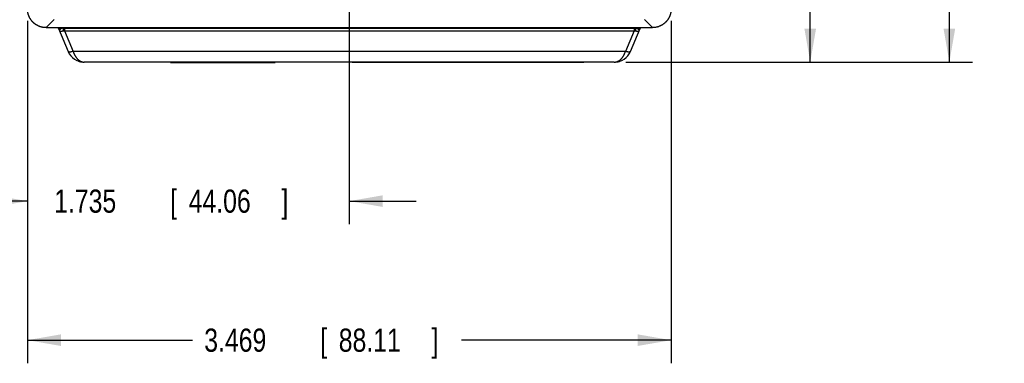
# Model space of a CAD drawing. Header units: inches. Extents: x 0 to 34, y 0 to 22.
# Tile 3 of 152: x 3.9 to 9.2, y 5 to 6.9. Entities that reach past the tile are written whole.
import ezdxf

# ---------------------------------------------------------------- set-up
doc = ezdxf.new("R2010")
doc.units = ezdxf.units.IN
doc.header["$LTSCALE"] = 1.87
doc.header["$MEASUREMENT"] = 0
doc.layers.get('0').update_dxf_attribs({"linetype": 'CONTINUOUS'})
doc.layers.add('DIMENSIONS', color=7, linetype='CONTINUOUS')
doc.styles.get("Standard").update_dxf_attribs({"font": 'txt', "width": 0.8})
doc.dimstyles.new('DIMSTYLE_1', dxfattribs={"dimtxt": 0.125, "dimasz": 0.18, "dimexe": 0.18, "dimexo": 0.0625, "dimgap": 0.09, "dimtad": 0, "dimtih": 1, "dimtoh": 1, "dimdec": 3, "dimzin": 4, "dimdsep": 46, "dimtxsty": 'STANDARD', "dimblk": '_FILLED', "dimblk1": '_FILLED', "dimblk2": '_FILLED', "dimcen": 0.09, "dimadec": 0, "dimazin": 0, "dimtp": 0.01, "dimtm": 0.01, "dimtfac": 1, "dimtdec": 3, "dimtofl": 0, "dimtmove": 0, "dimatfit": 3, "dimldrblk": '_FILLED', "dimfxl": 1, "dimtolj": 1, "dimtzin": 4, "dimarcsym": 0})

# ---------------------------------------------------------------- blocks, each defined once
blk = doc.blocks.new('_FILLED')
at = {"color": 0, "linetype": 'BYBLOCK'}
blk.add_solid([(0, 0), (-1, 0.174), (-1, -0.174)], dxfattribs=at)
blk = doc.blocks.new('*D0')
at = {"layer": 'DIMENSIONS', "color": 2, "linetype": 'CONTINUOUS'}
for p, q in [((5.7499, 8.5764), (8.2969, 8.5764)), ((8.1719, 8.5764), (8.1719, 7.7371)), ((8.1719, 6.6554), (8.1719, 7.2996)), ((7.1783, 6.6554), (8.2969, 6.6554))]:
    blk.add_line(p, q, dxfattribs=at)
at = {"layer": 'DIMENSIONS', "color": 2, "linetype": 'CONTINUOUS', "xscale": 0.18, "yscale": 0.18, "zscale": 0.18}
for p, rotation in [((8.1719, 8.5764), 90), ((8.1719, 6.6554), 270)]:
    blk.add_blockref('_FILLED', p, dxfattribs=dict(at, rotation=rotation))
at = {"layer": 'DIMENSIONS', "color": 2, "linetype": 'CONTINUOUS', "width": 0.8}
for s, p in [('1.921', (7.8219, 7.5496)), ('[', (7.8219, 7.3621)), ('48.79', (7.9219, 7.3621)), (']', (8.4219, 7.3621))]:
    blk.add_text(s, height=0.125, dxfattribs=at).set_placement(p)
blk = doc.blocks.new('*D1')
at = {"layer": 'DIMENSIONS', "color": 2, "linetype": 'CONTINUOUS'}
for p, q in [((7.3499, 10.3914), (9.0469, 10.3914)), ((8.9219, 10.3914), (8.9219, 9.2212)), ((8.9219, 6.6554), (8.9219, 8.7837)), ((7.1783, 6.6554), (9.0469, 6.6554))]:
    blk.add_line(p, q, dxfattribs=at)
at = {"layer": 'DIMENSIONS', "color": 2, "linetype": 'CONTINUOUS', "xscale": 0.18, "yscale": 0.18, "zscale": 0.18}
for p, rotation in [((8.9219, 10.3914), 90), ((8.9219, 6.6554), 270)]:
    blk.add_blockref('_FILLED', p, dxfattribs=dict(at, rotation=rotation))
at = {"layer": 'DIMENSIONS', "color": 2, "linetype": 'CONTINUOUS', "width": 0.8}
for s, p in [('3.736', (8.5719, 9.0337)), ('[', (8.5719, 8.8462)), ('94.89', (8.6719, 8.8462)), (']', (9.1719, 8.8462))]:
    blk.add_text(s, height=0.125, dxfattribs=at).set_placement(p)
blk = doc.blocks.new('*D2')
at = {"layer": 'DIMENSIONS', "color": 2, "linetype": 'CONTINUOUS'}
for p, q in [((5.6874, 8.5139), (5.6874, 5.7804)), ((3.9529, 6.8788), (3.9529, 5.7804)), ((3.9529, 5.9054), (3.5929, 5.9054)), ((5.6874, 5.9054), (6.0474, 5.9054))]:
    blk.add_line(p, q, dxfattribs=at)
at = {"layer": 'DIMENSIONS', "color": 2, "linetype": 'CONTINUOUS', "xscale": 0.18, "yscale": 0.18, "zscale": 0.18}
blk.add_blockref('_FILLED', (3.9529, 5.9054), dxfattribs=at)
at = {"layer": 'DIMENSIONS', "color": 2, "linetype": 'CONTINUOUS', "xscale": 0.18, "yscale": 0.18, "zscale": 0.18, "rotation": 180}
blk.add_blockref('_FILLED', (5.6874, 5.9054), dxfattribs=at)
at = {"layer": 'DIMENSIONS', "color": 2, "linetype": 'CONTINUOUS', "width": 0.8}
for s, p in [('1.735', (4.0964, 5.8429)), ('[', (4.7214, 5.8429)), ('44.06', (4.8214, 5.8429)), (']', (5.3214, 5.8429))]:
    blk.add_text(s, height=0.125, dxfattribs=at).set_placement(p)
blk = doc.blocks.new('*D3')
at = {"layer": 'DIMENSIONS', "color": 2, "linetype": 'CONTINUOUS'}
for p, q in [((3.9529, 6.8788), (3.9529, 5.0304)), ((7.4219, 6.8788), (7.4219, 5.0304)), ((3.9529, 5.1554), (4.843, 5.1554)), ((7.4219, 5.1554), (6.293, 5.1554))]:
    blk.add_line(p, q, dxfattribs=at)
at = {"layer": 'DIMENSIONS', "color": 2, "linetype": 'CONTINUOUS', "xscale": 0.18, "yscale": 0.18, "zscale": 0.18, "rotation": 180}
blk.add_blockref('_FILLED', (3.9529, 5.1554), dxfattribs=at)
at = {"layer": 'DIMENSIONS', "color": 2, "linetype": 'CONTINUOUS', "xscale": 0.18, "yscale": 0.18, "zscale": 0.18}
blk.add_blockref('_FILLED', (7.4219, 5.1554), dxfattribs=at)
at = {"layer": 'DIMENSIONS', "color": 2, "linetype": 'CONTINUOUS', "width": 0.8}
for s, p in [('3.469', (4.9055, 5.0929)), ('[', (5.5305, 5.0929)), ('88.11', (5.6305, 5.0929)), (']', (6.1305, 5.0929))]:
    blk.add_text(s, height=0.125, dxfattribs=at).set_placement(p)

msp = doc.modelspace()

# ---------------------------------------------------------------- linework, layer by layer
at = {"color": 7, "linetype": 'CONTINUOUS'}
for p, q in [((4.0966, 6.8853), (4.0528, 6.8414)), ((7.322, 6.8414), (7.2781, 6.8853)), ((4.0528, 6.8414), (7.322, 6.8414)), ((4.1185, 6.8406), (4.1185, 6.8414)), ((4.119, 6.837), (4.1193, 6.8364)), ((4.1193, 6.8364), (4.1715, 6.7133)), ((4.1474, 6.8384), (7.2274, 6.8384)), ((4.1519, 6.8384), (4.1519, 6.8245)), ((4.1519, 6.8245), (4.1991, 6.7133)), ((4.1519, 6.8245), (7.2229, 6.8245)), ((4.4723, 6.8384), (4.4723, 6.8414)), ((6.9024, 6.8384), (6.9024, 6.8414)), ((7.2229, 6.8245), (7.1757, 6.7133)), ((7.2033, 6.7133), (7.2555, 6.8364)), ((7.2229, 6.8384), (7.2229, 6.8245)), ((7.2454, 6.8324), (7.2448, 6.8329)), ((7.2563, 6.8406), (7.2563, 6.8414)), ((4.2274, 6.6608), (4.23, 6.66)), ((4.2317, 6.6594), (4.235, 6.6585)), ((4.235, 6.6585), (4.2388, 6.6576)), ((4.2388, 6.6576), (4.2427, 6.6568)), ((4.2443, 6.6566), (4.246, 6.6563)), ((4.246, 6.6563), (4.25, 6.6559)), ((4.25, 6.6559), (4.2541, 6.6556)), ((4.2547, 6.6555), (4.259, 6.6554)), ((7.1158, 6.6554), (4.2589, 6.6554)), ((4.7244, 6.6524), (4.7244, 6.6554)), ((4.7244, 6.6524), (5.2874, 6.6524)), ((4.7294, 6.6524), (4.7294, 6.6554)), ((5.2824, 6.6524), (5.2824, 6.6554)), ((5.2874, 6.6524), (5.2874, 6.6554)), ((5.7024, 6.6524), (5.7024, 6.6554)), ((6.9524, 6.6524), (5.7024, 6.6524)), ((5.7324, 6.6524), (5.7324, 6.6554)), ((6.9224, 6.6524), (6.9224, 6.6554)), ((6.9524, 6.6524), (6.9524, 6.6554)), ((7.1305, 6.6566), (7.1321, 6.6568)), ((7.1321, 6.6568), (7.136, 6.6576)), ((7.136, 6.6576), (7.1398, 6.6585)), ((7.1398, 6.6585), (7.143, 6.6594))]:
    msp.add_line(p, q, dxfattribs=at)
for points in [[(4.1185, 6.8406), (4.1185, 6.8403), (4.1185, 6.8396), (4.1186, 6.839), (4.1187, 6.8383), (4.1188, 6.8376), (4.119, 6.837)], [(4.2427, 6.6568), (4.2466, 6.6562), (4.2506, 6.6558), (4.2547, 6.6555)], [(7.1158, 6.6554), (7.12, 6.6555), (7.1207, 6.6556)], [(7.1207, 6.6556), (7.1248, 6.6559), (7.1288, 6.6563), (7.1327, 6.6569), (7.1365, 6.6577), (7.1403, 6.6586), (7.1441, 6.6597), (7.1473, 6.6608)]]:
    msp.add_lwpolyline(points, dxfattribs=at)
for centre, radius, start, end in [((4.1285, 6.8403), 0.01, 178.0167, 203.0182), ((4.1352, 6.8243), 0.01, 127.318, 203), ((4.1474, 6.8084), 0.03, 90, 127.3169), ((4.4723, 6.8684), 0.03, 270, 295.8365), ((6.9024, 6.8684), 0.03, 244.1599, 270), ((7.2274, 6.8084), 0.03, 52.6827, 90), ((7.2395, 6.8243), 0.01, 337, 52.6831), ((7.2463, 6.8403), 0.01, 337, 1.9991), ((4.2589, 6.7504), 0.095, 202.9761, 270), ((7.1158, 6.7504), 0.095, 270, 337.0048)]:
    msp.add_arc(centre, radius, start, end, dxfattribs=at)
for points, knots in [([(4.0528, 6.8414), (4.0515, 6.8414), (4.0491, 6.8415), (4.0453, 6.8417), (4.0416, 6.842), (4.0379, 6.8425), (4.0342, 6.8431), (4.0305, 6.8439), (4.0269, 6.8448), (4.0233, 6.8458), (4.0198, 6.847), (4.0163, 6.8483), (4.0128, 6.8497), (4.0094, 6.8513), (4.0061, 6.853), (4.0028, 6.8548), (3.9996, 6.8567), (3.9965, 6.8588), (3.9934, 6.8609), (3.9905, 6.8632), (3.9876, 6.8656), (3.9848, 6.8681), (3.9821, 6.8707), (3.9795, 6.8734), (3.977, 6.8761), (3.9747, 6.879), (3.9724, 6.882), (3.9702, 6.885), (3.9682, 6.8881), (3.9663, 6.8913), (3.9644, 6.8946), (3.9628, 6.898), (3.9612, 6.9013), (3.9598, 6.9048), (3.9585, 6.9083), (3.9573, 6.9119), (3.9563, 6.9154), (3.9554, 6.9191), (3.9546, 6.9227), (3.954, 6.9264), (3.9535, 6.9301), (3.9531, 6.9339), (3.9529, 6.9376), (3.9529, 6.9401), (3.9529, 6.9413)], [0, 0, 0, 0, 0.023837, 0.047679, 0.071508, 0.095334, 0.119165, 0.142983, 0.166799, 0.190619, 0.214428, 0.238234, 0.262046, 0.285847, 0.309645, 0.333449, 0.357243, 0.381036, 0.404835, 0.428625, 0.452414, 0.476212, 0.5, 0.523788, 0.547586, 0.571375, 0.595165, 0.618964, 0.642757, 0.666551, 0.690355, 0.714153, 0.737954, 0.761766, 0.785572, 0.809381, 0.833201, 0.857017, 0.880835, 0.904666, 0.928492, 0.952321, 0.976163, 1, 1, 1, 1]), ([(7.4219, 6.9413), (7.4219, 6.9401), (7.4218, 6.9376), (7.4216, 6.9339), (7.4213, 6.9301), (7.4208, 6.9264), (7.4202, 6.9227), (7.4194, 6.9191), (7.4185, 6.9154), (7.4175, 6.9119), (7.4163, 6.9083), (7.415, 6.9048), (7.4136, 6.9013), (7.412, 6.898), (7.4103, 6.8946), (7.4085, 6.8913), (7.4066, 6.8881), (7.4046, 6.885), (7.4024, 6.882), (7.4001, 6.879), (7.3977, 6.8761), (7.3952, 6.8734), (7.3927, 6.8707), (7.39, 6.8681), (7.3872, 6.8656), (7.3843, 6.8632), (7.3813, 6.8609), (7.3783, 6.8588), (7.3752, 6.8567), (7.372, 6.8548), (7.3687, 6.853), (7.3654, 6.8513), (7.362, 6.8497), (7.3585, 6.8483), (7.355, 6.847), (7.3515, 6.8458), (7.3479, 6.8448), (7.3442, 6.8439), (7.3406, 6.8431), (7.3369, 6.8425), (7.3332, 6.842), (7.3295, 6.8417), (7.3257, 6.8415), (7.3232, 6.8414), (7.322, 6.8414)], [0, 0, 0, 0, 0.023837, 0.047679, 0.071508, 0.095334, 0.119165, 0.142983, 0.166799, 0.190619, 0.214428, 0.238234, 0.262046, 0.285847, 0.309645, 0.333449, 0.357243, 0.381036, 0.404835, 0.428625, 0.452414, 0.476212, 0.5, 0.523788, 0.547586, 0.571375, 0.595165, 0.618964, 0.642757, 0.666551, 0.690355, 0.714153, 0.737954, 0.761766, 0.785572, 0.809381, 0.833201, 0.857017, 0.880835, 0.904666, 0.928492, 0.952321, 0.976163, 1, 1, 1, 1]), ([(4.1185, 6.8406), (4.1185, 6.8407), (4.1185, 6.8408), (4.1185, 6.8409), (4.1187, 6.8409), (4.1188, 6.8409), (4.1191, 6.8408), (4.1193, 6.8407), (4.1196, 6.8405), (4.12, 6.8402), (4.1203, 6.8399), (4.1208, 6.8396), (4.1213, 6.8392), (4.1218, 6.8387), (4.1224, 6.8383), (4.1229, 6.8377), (4.1236, 6.8372), (4.1242, 6.8366), (4.1249, 6.8361), (4.1255, 6.8355), (4.1261, 6.835), (4.1267, 6.8344), (4.1272, 6.834), (4.1277, 6.8335), (4.1282, 6.8332), (4.1285, 6.8329), (4.1288, 6.8326), (4.129, 6.8324), (4.1291, 6.8323), (4.1292, 6.8323), (4.1292, 6.8323)], [0, 0, 0, 0, 0.010268, 0.018619, 0.027049, 0.038288, 0.053931, 0.074511, 0.100122, 0.130594, 0.165898, 0.205894, 0.250563, 0.299687, 0.352924, 0.409709, 0.469305, 0.530643, 0.592289, 0.652943, 0.711584, 0.767278, 0.819149, 0.866118, 0.906943, 0.940731, 0.967013, 0.985572, 0.996466, 1, 1, 1, 1]), ([(4.126, 6.8204), (4.1261, 6.8204), (4.1261, 6.8203), (4.1263, 6.8201), (4.1266, 6.8201), (4.1269, 6.8201), (4.1273, 6.8201), (4.1278, 6.8202), (4.1283, 6.8203), (4.1289, 6.8204), (4.1296, 6.8206), (4.1303, 6.8208), (4.1311, 6.821), (4.132, 6.8213), (4.1328, 6.8215), (4.1338, 6.8217), (4.1347, 6.822), (4.1357, 6.8223), (4.1367, 6.8225), (4.1378, 6.8227), (4.1388, 6.823), (4.1399, 6.8232), (4.141, 6.8233), (4.1421, 6.8235), (4.1432, 6.8237), (4.1443, 6.8238), (4.145, 6.8239), (4.1454, 6.8239)], [0, 0, 0, 0, 0.009432, 0.020028, 0.033121, 0.049481, 0.069473, 0.093255, 0.120859, 0.152189, 0.187072, 0.225257, 0.266461, 0.310362, 0.356614, 0.404872, 0.45479, 0.506183, 0.558927, 0.61287, 0.667704, 0.723032, 0.778399, 0.833601, 0.888786, 0.944187, 1, 1, 1, 1]), ([(4.1474, 6.8384), (4.1473, 6.8384), (4.1472, 6.8384), (4.147, 6.8383), (4.1469, 6.8382), (4.1467, 6.8381), (4.1466, 6.8378), (4.1465, 6.8376), (4.1463, 6.8373), (4.1462, 6.837), (4.1461, 6.8366), (4.1459, 6.8362), (4.1458, 6.8357), (4.1457, 6.8353), (4.1456, 6.8348), (4.1455, 6.8342), (4.1454, 6.8336), (4.1454, 6.8331), (4.1453, 6.8324), (4.1452, 6.8318), (4.1452, 6.8312), (4.1452, 6.8305), (4.1451, 6.8298), (4.1451, 6.8292), (4.1451, 6.8285), (4.1451, 6.8278), (4.1451, 6.8271), (4.1452, 6.8265), (4.1452, 6.8258), (4.1452, 6.8251), (4.1453, 6.8245), (4.1453, 6.8241), (4.1454, 6.8239)], [0, 0, 0, 0, 0.010214, 0.021257, 0.033782, 0.048221, 0.064828, 0.083739, 0.105009, 0.128642, 0.154601, 0.182822, 0.213216, 0.245676, 0.28008, 0.316291, 0.354162, 0.393535, 0.434244, 0.476114, 0.518964, 0.562608, 0.606855, 0.651512, 0.696382, 0.741268, 0.785973, 0.8303, 0.874056, 0.917048, 0.95909, 1, 1, 1, 1]), ([(4.1454, 6.8239), (4.1458, 6.8239), (4.1466, 6.824), (4.1479, 6.8241), (4.1492, 6.8242), (4.1506, 6.8244), (4.1515, 6.8245), (4.1519, 6.8245)], [0, 0, 0, 0, 0.194519, 0.39214, 0.592487, 0.79522, 1, 1, 1, 1]), ([(4.1474, 6.8384), (4.1474, 6.8384), (4.1474, 6.8385), (4.1474, 6.8386), (4.1474, 6.8388), (4.1474, 6.8391), (4.1474, 6.8395), (4.1475, 6.84), (4.1475, 6.8405), (4.1475, 6.841), (4.1476, 6.8413), (4.1476, 6.8414)], [0, 0, 0, 0, 0.013971, 0.055786, 0.12529, 0.222315, 0.346676, 0.498161, 0.676472, 0.881086, 1, 1, 1, 1]), ([(4.4985, 6.8414), (4.4972, 6.8411), (4.4945, 6.8405), (4.4904, 6.8398), (4.486, 6.8392), (4.4816, 6.8388), (4.477, 6.8385), (4.4739, 6.8384), (4.4723, 6.8384)], [0, 0, 0, 0, 0.153182, 0.31276, 0.478702, 0.64951, 0.823721, 1, 1, 1, 1]), ([(6.8763, 6.8414), (6.8763, 6.8414), (6.8776, 6.8411), (6.8804, 6.8405), (6.8845, 6.8398), (6.8888, 6.8392), (6.8933, 6.8388), (6.8978, 6.8385), (6.9009, 6.8384), (6.9024, 6.8384)], [0, 0, 0, 0, 0.003725, 0.155524, 0.314793, 0.480253, 0.650501, 0.824171, 1, 1, 1, 1]), ([(7.2229, 6.8245), (7.2233, 6.8245), (7.2242, 6.8244), (7.2255, 6.8242), (7.2268, 6.8241), (7.2281, 6.824), (7.229, 6.8239), (7.2294, 6.8239)], [0, 0, 0, 0, 0.205076, 0.407967, 0.608326, 0.805791, 1, 1, 1, 1]), ([(7.2274, 6.8384), (7.2274, 6.8384), (7.2274, 6.8385), (7.2274, 6.8386), (7.2274, 6.8388), (7.2274, 6.8391), (7.2273, 6.8395), (7.2273, 6.84), (7.2273, 6.8405), (7.2272, 6.841), (7.2272, 6.8413), (7.2272, 6.8414)], [0, 0, 0, 0, 0.014002, 0.055968, 0.125807, 0.22331, 0.348148, 0.499898, 0.678117, 0.882332, 1, 1, 1, 1]), ([(7.2274, 6.8384), (7.2275, 6.8384), (7.2276, 6.8384), (7.2277, 6.8383), (7.2279, 6.8382), (7.228, 6.8381), (7.2282, 6.8378), (7.2283, 6.8376), (7.2285, 6.8373), (7.2286, 6.837), (7.2287, 6.8366), (7.2288, 6.8362), (7.229, 6.8357), (7.2291, 6.8353), (7.2292, 6.8348), (7.2293, 6.8342), (7.2293, 6.8336), (7.2294, 6.8331), (7.2295, 6.8324), (7.2295, 6.8318), (7.2296, 6.8312), (7.2296, 6.8305), (7.2296, 6.8298), (7.2297, 6.8292), (7.2297, 6.8285), (7.2297, 6.8278), (7.2297, 6.8271), (7.2296, 6.8265), (7.2296, 6.8258), (7.2295, 6.8251), (7.2295, 6.8245), (7.2294, 6.8241), (7.2294, 6.8239)], [0, 0, 0, 0, 0.010218, 0.021267, 0.033801, 0.048249, 0.064868, 0.08379, 0.105071, 0.128713, 0.154679, 0.182905, 0.213301, 0.245762, 0.280165, 0.316375, 0.354244, 0.393614, 0.43432, 0.476186, 0.519032, 0.562672, 0.606914, 0.651566, 0.69643, 0.74131, 0.786008, 0.830329, 0.874077, 0.917062, 0.959097, 1, 1, 1, 1]), ([(7.2294, 6.8239), (7.2298, 6.8239), (7.2305, 6.8238), (7.2317, 6.8237), (7.2328, 6.8235), (7.2339, 6.8233), (7.235, 6.8231), (7.236, 6.8229), (7.2371, 6.8227), (7.2381, 6.8225), (7.2391, 6.8222), (7.2401, 6.822), (7.2411, 6.8217), (7.242, 6.8215), (7.2429, 6.8212), (7.2437, 6.821), (7.2445, 6.8208), (7.2452, 6.8206), (7.2459, 6.8204), (7.2465, 6.8203), (7.247, 6.8202), (7.2475, 6.8201), (7.2479, 6.8201), (7.2482, 6.8201), (7.2485, 6.8202), (7.2486, 6.8203), (7.2487, 6.8204), (7.2487, 6.8204)], [0, 0, 0, 0, 0.056738, 0.113325, 0.169679, 0.22571, 0.281307, 0.336336, 0.390646, 0.444093, 0.496525, 0.547763, 0.59758, 0.645672, 0.691724, 0.735427, 0.77644, 0.814416, 0.849059, 0.880141, 0.907517, 0.931113, 0.950947, 0.967175, 0.980169, 0.99067, 1, 1, 1, 1]), ([(7.2456, 6.8323), (7.2456, 6.8323), (7.2457, 6.8323), (7.2458, 6.8324), (7.246, 6.8326), (7.2463, 6.8329), (7.2466, 6.8332), (7.2471, 6.8336), (7.2475, 6.834), (7.2481, 6.8345), (7.2487, 6.835), (7.2493, 6.8355), (7.25, 6.8361), (7.2506, 6.8367), (7.2513, 6.8372), (7.2519, 6.8378), (7.2525, 6.8383), (7.253, 6.8388), (7.2535, 6.8392), (7.254, 6.8396), (7.2545, 6.84), (7.2548, 6.8403), (7.2552, 6.8405), (7.2555, 6.8407), (7.2557, 6.8408), (7.2559, 6.8409), (7.2561, 6.8409), (7.2562, 6.8409), (7.2563, 6.8408), (7.2563, 6.8407), (7.2563, 6.8406)], [0, 0, 0, 0, 0.0035, 0.01441, 0.0331, 0.059625, 0.093726, 0.134837, 0.182057, 0.23439, 0.29119, 0.351493, 0.413541, 0.475661, 0.536481, 0.595121, 0.650979, 0.703568, 0.75226, 0.796565, 0.836212, 0.871055, 0.900981, 0.925994, 0.946187, 0.961696, 0.972894, 0.981258, 0.989562, 1, 1, 1, 1]), ([(4.1991, 6.7133), (4.1986, 6.7131), (4.1977, 6.7128), (4.1962, 6.7123), (4.1947, 6.7119), (4.1933, 6.7115), (4.1919, 6.7111), (4.1904, 6.7108), (4.1891, 6.7105), (4.1877, 6.7102), (4.1864, 6.71), (4.1851, 6.7098), (4.1838, 6.7097), (4.1826, 6.7096), (4.1815, 6.7096), (4.1804, 6.7096), (4.1793, 6.7096), (4.1783, 6.7097), (4.1773, 6.7099), (4.1765, 6.71), (4.1756, 6.7102), (4.1749, 6.7105), (4.1742, 6.7108), (4.1735, 6.7111), (4.173, 6.7115), (4.1725, 6.7119), (4.1721, 6.7123), (4.1717, 6.7128), (4.1716, 6.7131), (4.1715, 6.7133)], [0, 0, 0, 0, 0.05312, 0.10574, 0.157737, 0.20899, 0.259377, 0.308781, 0.357091, 0.404199, 0.450003, 0.494407, 0.537324, 0.578674, 0.618387, 0.656402, 0.692671, 0.727154, 0.75983, 0.790702, 0.819805, 0.847196, 0.872955, 0.89718, 0.919999, 0.941591, 0.962186, 0.982062, 1, 1, 1, 1]), ([(7.1757, 6.7133), (6.8449, 6.7133), (6.1835, 6.7133), (5.1913, 6.7133), (4.5298, 6.7133), (4.1991, 6.7133)], [0, 0, 0, 0, 0.333334, 0.666668, 1, 1, 1, 1]), ([(4.1991, 6.7133), (4.1994, 6.7123), (4.2001, 6.7102), (4.2011, 6.7071), (4.2022, 6.704), (4.2034, 6.701), (4.2047, 6.698), (4.2061, 6.6951), (4.2075, 6.6922), (4.2091, 6.6894), (4.2107, 6.6867), (4.2125, 6.684), (4.2143, 6.6814), (4.2162, 6.6788), (4.2182, 6.6764), (4.2203, 6.6741), (4.2224, 6.6718), (4.2247, 6.6697), (4.227, 6.6677), (4.2294, 6.6658), (4.2318, 6.6641), (4.2343, 6.6625), (4.2369, 6.661), (4.2395, 6.6597), (4.2422, 6.6586), (4.2449, 6.6576), (4.2477, 6.6568), (4.2505, 6.6562), (4.2533, 6.6558), (4.2561, 6.6555), (4.258, 6.6554), (4.2589, 6.6554)], [0, 0, 0, 0, 0.036858, 0.073533, 0.110077, 0.14649, 0.182781, 0.218968, 0.255067, 0.291089, 0.327022, 0.362846, 0.398538, 0.434072, 0.469412, 0.504531, 0.539406, 0.574017, 0.608338, 0.642353, 0.676049, 0.709427, 0.742493, 0.775268, 0.807794, 0.840111, 0.872259, 0.904289, 0.936255, 0.968213, 1, 1, 1, 1]), ([(7.1207, 6.6557), (7.121, 6.6557), (7.1222, 6.6559), (7.1243, 6.6562), (7.1271, 6.6568), (7.1299, 6.6576), (7.1326, 6.6586), (7.1353, 6.6597), (7.1379, 6.661), (7.1405, 6.6625), (7.143, 6.6641), (7.1454, 6.6658), (7.1478, 6.6677), (7.1501, 6.6697), (7.1524, 6.6718), (7.1545, 6.6741), (7.1566, 6.6764), (7.1586, 6.6789), (7.1605, 6.6814), (7.1623, 6.684), (7.164, 6.6867), (7.1657, 6.6894), (7.1672, 6.6922), (7.1687, 6.6951), (7.1701, 6.698), (7.1713, 6.701), (7.1726, 6.704), (7.1737, 6.7071), (7.1747, 6.7102), (7.1754, 6.7123), (7.1757, 6.7133)], [0, 0, 0, 0, 0.009549, 0.043391, 0.077299, 0.11133, 0.145535, 0.179959, 0.214635, 0.249608, 0.284909, 0.320564, 0.356584, 0.392947, 0.429619, 0.466558, 0.503721, 0.541069, 0.57855, 0.616125, 0.65381, 0.691637, 0.72964, 0.767837, 0.806208, 0.844735, 0.883399, 0.922159, 0.960964, 1, 1, 1, 1]), ([(7.2033, 6.7133), (7.2032, 6.7131), (7.203, 6.7128), (7.2027, 6.7123), (7.2023, 6.7119), (7.2018, 6.7115), (7.2012, 6.7111), (7.2006, 6.7108), (7.1999, 6.7105), (7.1991, 6.7102), (7.1983, 6.71), (7.1974, 6.7098), (7.1964, 6.7097), (7.1954, 6.7096), (7.1944, 6.7096), (7.1932, 6.7096), (7.1921, 6.7096), (7.1909, 6.7097), (7.1896, 6.7099), (7.1883, 6.71), (7.187, 6.7102), (7.1857, 6.7105), (7.1843, 6.7108), (7.1829, 6.7111), (7.1815, 6.7115), (7.18, 6.7119), (7.1786, 6.7123), (7.1771, 6.7128), (7.1761, 6.7131), (7.1757, 6.7133)], [0, 0, 0, 0, 0.019576, 0.039565, 0.060229, 0.08186, 0.104702, 0.128951, 0.154756, 0.182224, 0.211427, 0.242406, 0.275177, 0.309735, 0.346056, 0.384102, 0.423822, 0.465146, 0.507996, 0.552291, 0.597962, 0.644938, 0.693139, 0.742443, 0.792696, 0.843733, 0.895388, 0.947493, 1, 1, 1, 1]), ([(7.1158, 6.6554), (7.1168, 6.6554), (7.1184, 6.6555), (7.12, 6.6556), (7.1207, 6.6557)], [0, 0, 0, 0, 0.580812, 1, 1, 1, 1])]:
    msp.add_open_spline(points, degree=3, knots=knots, dxfattribs=at)
msp.add_open_spline([(4.1715, 6.7133), (4.1715, 6.7133), (4.1715, 6.7133), (4.1715, 6.7133)], degree=3, dxfattribs=at)

# ---------------------------------------------------------------- dimensions: what is measured, and where the dimension line sits
at = {"layer": 'DIMENSIONS', "color": 2, "linetype": 'CONTINUOUS'}
for base, p1, p2, angle, picture, middle in [((8.9219, 6.6554), (7.3499, 10.3914), (7.1783, 6.6554), 270, '*D1', (8.9219, 9.0024)), ((8.1719, 8.5764), (7.1783, 6.6554), (5.7499, 8.5764), 90, '*D0', (8.1719, 7.5183))]:
    dim = msp.add_linear_dim(base=base, p1=p1, p2=p2, angle=angle, dimstyle='DIMSTYLE_1', dxfattribs=at)
    dim.commit()
    dim.dimension.update_dxf_attribs({"geometry": picture, "text_midpoint": middle, "dimtype": 160})
for base, p1, p2, picture, middle in [((5.6873896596, 5.9054287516), (3.9528896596, 6.8788335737), (5.6873896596, 8.5139287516), '*D2', (4.758901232, 5.9054287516)), ((7.4219, 5.1554), (3.9529, 6.8788), (7.4219, 6.8788), '*D3', (5.568, 5.1554))]:
    dim = msp.add_linear_dim(base=base, p1=p1, p2=p2, dimstyle='DIMSTYLE_1', dxfattribs=at)
    dim.commit()
    dim.dimension.update_dxf_attribs({"geometry": picture, "text_midpoint": middle, "dimtype": 160})

doc.saveas('drawing.dxf')
